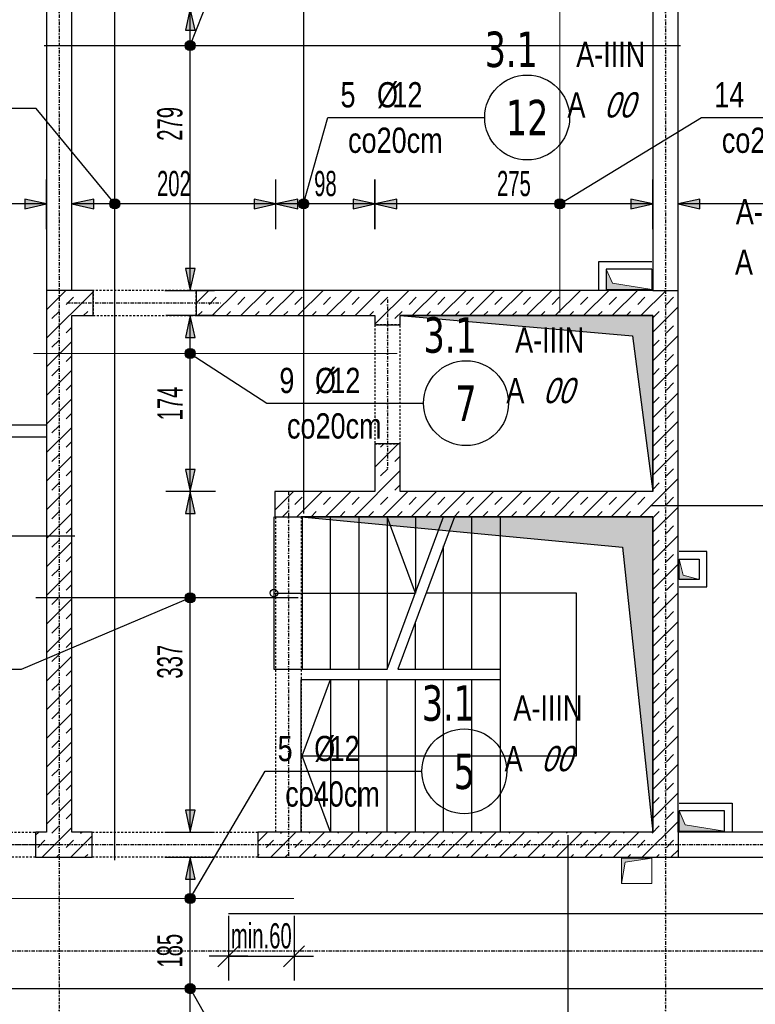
# Model space of a CAD drawing. Header units: millimetres. Extents: x -796 to 5328, y -12126 to -7292.
# Tile 12 of 25: x 572 to 1300, y -9176 to -8202. Entities that reach past the tile are written whole.
import ezdxf
from ezdxf.enums import TextEntityAlignment as Align

# ---------------------------------------------------------------- set-up
doc = ezdxf.new("R2010")
doc.units = ezdxf.units.MM
doc.header["$LTSCALE"] = 10
doc.linetypes.add('MO', pattern=[0.7, 0.35, -0.17, 0.01, -0.17])
doc.linetypes.add('MP', pattern=[0.36, 0.2, -0.16])
for name, color, linetype in [('BA_szr', 1, 'Continuous'), ('BA_wym', 1, 'Continuous'), ('BD_lpm', 1, 'MP'), ('BD_osm', 1, 'MO'), ('BD_wic', 1, 'Continuous'), ('BD_wig', 3, 'Continuous'), ('BZ_odn', 1, 'Continuous'), ('BZ_opi1', 7, 'Continuous'), ('BZ_opi2', 4, 'Continuous'), ('BZ_P_wid', 3, 'Continuous'), ('BZ_wym', 1, 'Continuous')]:
    doc.layers.add(name, color=color, linetype=linetype)
doc.layers.add('BZ_pom', color=6, linetype='Continuous', plot=False)
doc.layers.add('Nowe_A-Przebicia_Nr_pióra__1', color=7, linetype='Continuous', lineweight=13)
doc.layers.add('Nowe_A-Przebicia_Nr_pióra__102', color=7, linetype='Continuous', lineweight=5, true_color=0xcccccc)
doc.styles.add('BIKTBG', font='tahoma.ttf', dxfattribs={"width": 0.85})
doc.styles.add('BIKTS', font='bikromsw.shx', dxfattribs={"width": 0.8})
doc.styles.add('BIKWYM', font='bikromsw.shx', dxfattribs={"width": 0.6})
doc.dimstyles.new('BA_KR_100_cm', dxfattribs={"dimtxt": 25, "dimasz": 1.666667, "dimexe": 24, "dimexo": 0, "dimgap": 0, "dimtad": 0, "dimdec": 1, "dimrnd": 0.5, "dimzin": 9, "dimdsep": 46, "dimtxsty": 'BIKWYM', "dimblk": 'WYM-KR', "dimcen": 0, "dimdle": 20, "dimclrd": 256, "dimclre": 256, "dimclrt": 2, "dimadec": 0, "dimazin": 0, "dimtfac": 0.033333, "dimtdec": 1, "dimtmove": 0, "dimatfit": 3, "dimldrblk": 'WYM-KR', "dimfxl": 25, "dimfxlon": 1, "dimtvp": 0.8, "dimtolj": 1, "dimarcsym": 0})
doc.dimstyles.new('BZ_KP_100_cm', dxfattribs={"dimtxt": 25, "dimasz": 1.666667, "dimexe": 24, "dimexo": 0, "dimgap": 0, "dimtad": 0, "dimdec": 1, "dimrnd": 0.5, "dimzin": 9, "dimdsep": 46, "dimtxsty": 'BIKWYM', "dimblk": 'WYM-KR', "dimblk1": 'WYM-KP', "dimblk2": 'WYM-KP', "dimsah": 1, "dimcen": 0, "dimdle": 20, "dimclrd": 256, "dimclre": 256, "dimclrt": 7, "dimadec": 0, "dimazin": 0, "dimtfac": 0.033333, "dimtdec": 1, "dimtmove": 0, "dimatfit": 3, "dimldrblk": 'WYM-KP', "dimfxl": 1, "dimtvp": 0.8, "dimtolj": 1, "dimarcsym": 0})
doc.dimstyles.new('BZ_KR_100_cm', dxfattribs={"dimtxt": 25, "dimasz": 1.666667, "dimexe": 24, "dimexo": 0, "dimgap": 0, "dimtad": 0, "dimdec": 1, "dimrnd": 0.5, "dimzin": 9, "dimdsep": 46, "dimtxsty": 'BIKWYM', "dimblk": 'WYM-KR', "dimcen": 0, "dimdle": 20, "dimclrd": 256, "dimclre": 256, "dimclrt": 7, "dimadec": 0, "dimazin": 0, "dimtfac": 0.033333, "dimtdec": 1, "dimtmove": 0, "dimatfit": 3, "dimldrblk": 'WYM-KR', "dimfxl": 1, "dimtvp": 0.8, "dimtolj": 1, "dimarcsym": 0})
doc.dimstyles.new('BZ_ST_100_cm', dxfattribs={"dimtxt": 25, "dimasz": 1.666667, "dimexe": 24, "dimexo": 0, "dimgap": 0, "dimtad": 0, "dimdec": 1, "dimrnd": 0.5, "dimdsep": 46, "dimtxsty": 'BIKWYM', "dimblk": 'WYM-ST', "dimcen": 0, "dimdle": 20, "dimclrd": 256, "dimclre": 256, "dimclrt": 7, "dimadec": 0, "dimazin": 0, "dimtfac": 0.033333, "dimtdec": 1, "dimtix": 1, "dimtmove": 2, "dimatfit": 3, "dimldrblk": 'WYM-ST', "dimfxl": 25, "dimfxlon": 1, "dimtvp": 0.8, "dimtolj": 1, "dimtzin": 0, "dimarcsym": 0})
pattern_1 = [(45, (-5540.929, -11516.913), (-14.142136, 14.142136), []), (45, (-5548, -11509.842), (-14.142136, 14.142136), [10, -10])]

# ---------------------------------------------------------------- blocks, each defined once
blk = doc.blocks.new('WYM-KR')
at = {"color": 7, "linetype": 'ByBlock'}
blk.add_line((6.24, 6.24), (-6.24, -6.24), dxfattribs=at)
at = {"linetype": 'ByBlock'}
blk.add_line((11.52, 0), (-11.52, 0), dxfattribs=at)
blk = doc.blocks.new('*D141')
at = {"layer": 'BA_wym', "lineweight": -2}
for p, q in [((-537.48, -8114.57), (-586.48, -8114.57)), ((-562.48, -8116.23), (-562.48, -10159.9)), ((-537.48, -10161.57), (-586.48, -10161.57))]:
    blk.add_line(p, q, dxfattribs=at)
at = {"layer": 'Defpoints', "color": 0}
for p in [(598.52, -8114.57), (-562.48, -10161.57), (-91.48, -10161.57)]:
    blk.add_point(p, dxfattribs=at)
at = {"layer": 'BA_wym', "lineweight": -2, "xscale": 1.666666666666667, "yscale": 1.666666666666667, "zscale": 1.666666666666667}
for p, rotation in [((-562.48, -8114.57), 90), ((-562.48, -10161.57), 270)]:
    blk.add_blockref('WYM-KR', p, dxfattribs=dict(at, rotation=rotation))
at = {"layer": 'BA_wym', "color": 2, "insert": (-582.48, -9138.07), "char_height": 25, "attachment_point": 5, "rotation": 90, "style": 'BIKWYM'}
blk.add_mtext('\\A1;2047', dxfattribs=at)
blk = doc.blocks.new('*D173')
at = {"layer": 'BA_wym', "lineweight": -2}
for p, q in [((-262.48, -7734.56), (-262.48, -7670.56)), ((2684.52, -7734.56), (2684.52, -7670.56)), ((-260.82, -7694.56), (2682.85, -7694.56))]:
    blk.add_line(p, q, dxfattribs=at)
at = {"layer": 'Defpoints', "color": 0}
for p in [(2684.52, -7694.56), (-262.48, -8428.07), (2684.52, -8428.07)]:
    blk.add_point(p, dxfattribs=at)
at = {"layer": 'BA_wym', "lineweight": -2, "xscale": 1.666666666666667, "yscale": 1.666666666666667, "zscale": 1.666666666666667, "rotation": 180}
blk.add_blockref('WYM-KR', (-262.48, -7694.56), dxfattribs=at)
at = {"layer": 'BA_wym', "lineweight": -2, "xscale": 1.666666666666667, "yscale": 1.666666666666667, "zscale": 1.666666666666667}
blk.add_blockref('WYM-KR', (2684.52, -7694.56), dxfattribs=at)
at = {"layer": 'BA_wym', "color": 2, "insert": (1211.02, -7674.56), "char_height": 25, "attachment_point": 5, "style": 'BIKWYM'}
blk.add_mtext('\\A1;2947', dxfattribs=at)
blk = doc.blocks.new('*D179')
at = {"layer": 'BA_wym', "lineweight": -2}
for p, q in [((-262.48, -10527.02), (-262.48, -10591.02)), ((2684.52, -10527.02), (2684.52, -10591.02)), ((-260.82, -10567.02), (2682.85, -10567.02))]:
    blk.add_line(p, q, dxfattribs=at)
at = {"layer": 'Defpoints', "color": 0}
for p in [(-262.48, -9063.07), (2684.52, -9063.07), (2684.52, -10567.02)]:
    blk.add_point(p, dxfattribs=at)
at = {"layer": 'BA_wym', "lineweight": -2, "xscale": 1.666666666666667, "yscale": 1.666666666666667, "zscale": 1.666666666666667, "rotation": 180}
blk.add_blockref('WYM-KR', (-262.48, -10567.02), dxfattribs=at)
at = {"layer": 'BA_wym', "lineweight": -2, "xscale": 1.666666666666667, "yscale": 1.666666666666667, "zscale": 1.666666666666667}
blk.add_blockref('WYM-KR', (2684.52, -10567.02), dxfattribs=at)
at = {"layer": 'BA_wym', "color": 2, "insert": (1211.02, -10547.02), "char_height": 25, "attachment_point": 5, "style": 'BIKWYM'}
blk.add_mtext('\\A1;2947', dxfattribs=at)
blk = doc.blocks.new('WYM-ST')
blk.add_hatch(color=256).paths.add_polyline_path([(-13, 2.88), (0, 0), (-13, -2.88)])
blk.add_lwpolyline([(0, 0), (-13, 2.88), (-13, -2.88), (0, 0)])
blk = doc.blocks.new('*D207')
at = {"layer": 'BA_wym', "lineweight": -2}
for p, q in [((715.63, -9030.57), (764.63, -9030.57)), ((740.63, -9213.9), (740.63, -9032.23)), ((715.63, -9215.57), (764.63, -9215.57))]:
    blk.add_line(p, q, dxfattribs=at)
at = {"layer": 'Defpoints', "color": 0}
for p in [(372.89, -9030.57), (740.63, -9030.57), (372.89, -9215.57)]:
    blk.add_point(p, dxfattribs=at)
at = {"layer": 'BA_wym', "lineweight": -2, "xscale": 1.666666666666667, "yscale": 1.666666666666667, "zscale": 1.666666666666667}
for p, rotation in [((740.63, -9030.57), 90), ((740.63, -9215.57), 270)]:
    blk.add_blockref('WYM-ST', p, dxfattribs=dict(at, rotation=rotation))
at = {"layer": 'BA_wym', "color": 7, "insert": (720.63, -9123.07), "char_height": 25, "attachment_point": 5, "rotation": 90, "style": 'BIKWYM'}
blk.add_mtext('\\A1;185', dxfattribs=at)
blk = doc.blocks.new('WYM-KP')
blk.add_hatch(color=256).paths.add_polyline_path([(3, 0, 1), (-3, 0, 1)])
blk.add_circle((0, 0), 3)
blk = doc.blocks.new('bik_BlkOpPret', base_point=(1524.45, 7050.26))
at = {"layer": 'BZ_opi1', "style": 'BIKTS', "width": 0.6}
for tag, p in [('SZTUK', (1533.83, 7057.76)), ('PRZEDR_FI', (1554.72, 7057.76)), ('PRZEKROJ', (1563.29, 7057.76)), ('PRZEDR_L', (1533.83, 7024.01)), ('DLUGOSC', (1568.65, 7024.01)), ('UWAGA', (1533.83, 6997.76))]:
    blk.add_attdef(tag, p, '', height=18.75, dxfattribs=at)
at = {"layer": 'BZ_opi2', "style": 'BIKTBG', "width": 0.6}
blk.add_attdef('NUMER', text='', height=26.25, dxfattribs=at).set_placement((1620.77, 7050.26), align=Align.MIDDLE_CENTER)
at = {"layer": 'BZ_pom', "width": 0.6}
for tag, p, height, style in [('POZYCJA', (1589.27, 7087.76), 26.25, 'BIKTBG'), ('GATUNEK', (1630.22, 7087.76), 18.75, 'BIKTS'), ('METODA_L', (1639.09, 7050.26), 18.75, 'BIKTS'), ('EURO_KOD', (1663.74, 7050.26), 18.75, 'BIKTS')]:
    blk.add_attdef(tag, p, '', height=height, dxfattribs=dict(at, style=style))
at = {"layer": 'BZ_wym', "width": 0.6}
for tag, p, height, style, flags in [('PRZEDR_NR', (1533.83, 6969.63), 26.25, 'BIKTBG', 1), ('PRZEDR_SZT', (1533.83, 6941.51), 18.75, 'BIKTS', 1), ('TYP_PRETA', (1533.83, 6913.38), 18.75, 'BIKTS', 3), ('EURO_KOD_SEGMENTY', (1567.58, 6885.26), 18.75, 'BIKTS', 3), ('HAK_1', (1533.83, 6857.13), 18.75, 'BIKTS', 3), ('HAK_2', (1533.83, 6829.01), 18.75, 'BIKTS', 3), ('ID', (1533.83, 6800.88), 18.75, 'BIKTS', 3), ('ID_C', (1533.83, 6772.76), 18.75, 'BIKTS', 3), ('b_atr_0', (1533.83, 6744.63), 18.75, 'BIKTS', 3)]:
    blk.add_attdef(tag, p, '', height=height, dxfattribs=dict(at, style=style, flags=flags))
blk = doc.blocks.new('*D209')
at = {"layer": 'BZ_wym', "lineweight": -2}
for p, q in [((778.52, -9088.48), (778.52, -9152.48)), ((843.52, -9088.48), (843.52, -9152.48)), ((776.85, -9128.48), (775.18, -9128.48)), ((778.52, -9128.48), (843.52, -9128.48)), ((845.18, -9128.48), (846.85, -9128.48))]:
    blk.add_line(p, q, dxfattribs=at)
at = {"layer": 'Defpoints', "color": 0}
for p in [(843.52, -9071.39), (778.52, -9086.39), (843.52, -9128.48)]:
    blk.add_point(p, dxfattribs=at)
at = {"layer": 'BZ_wym', "lineweight": -2, "xscale": 1.666666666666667, "yscale": 1.666666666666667, "zscale": 1.666666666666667}
blk.add_blockref('WYM-KR', (778.52, -9128.48), dxfattribs=at)
at = {"layer": 'BZ_wym', "lineweight": -2, "xscale": 1.666666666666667, "yscale": 1.666666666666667, "zscale": 1.666666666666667, "rotation": 180}
blk.add_blockref('WYM-KR', (843.52, -9128.48), dxfattribs=at)
at = {"layer": 'BZ_wym', "color": 7, "insert": (811.02, -9108.48), "char_height": 25, "attachment_point": 5, "style": 'BIKWYM'}
blk.add_mtext('\\A1;min.60', dxfattribs=at)
blk = doc.blocks.new('*D184')
at = {"layer": 'BA_wym', "lineweight": -2}
for p, q in [((765.63, -8668.57), (716.63, -8668.57)), ((740.63, -9003.9), (740.63, -8670.23)), ((715.63, -9005.57), (764.63, -9005.57))]:
    blk.add_line(p, q, dxfattribs=at)
at = {"layer": 'Defpoints', "color": 0}
for p in [(740.63, -8668.57), (824.52, -8668.57), (623.52, -9005.57)]:
    blk.add_point(p, dxfattribs=at)
at = {"layer": 'BA_wym', "lineweight": -2, "xscale": 1.666666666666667, "yscale": 1.666666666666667, "zscale": 1.666666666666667}
for p, rotation in [((740.63, -8668.57), 90), ((740.63, -9005.57), 270)]:
    blk.add_blockref('WYM-ST', p, dxfattribs=dict(at, rotation=rotation))
at = {"layer": 'BA_wym', "color": 7, "insert": (720.63, -8837.07), "char_height": 25, "attachment_point": 5, "rotation": 90, "style": 'BIKWYM'}
blk.add_mtext('\\A1;337', dxfattribs=at)
blk = doc.blocks.new('*D185')
at = {"layer": 'BA_wym', "lineweight": -2}
for p, q in [((765.63, -8494.57), (716.63, -8494.57)), ((740.63, -8666.9), (740.63, -8496.23)), ((765.63, -8668.57), (716.63, -8668.57))]:
    blk.add_line(p, q, dxfattribs=at)
at = {"layer": 'Defpoints', "color": 0}
for p in [(740.63, -8494.57), (798.09, -8494.57), (824.52, -8668.57)]:
    blk.add_point(p, dxfattribs=at)
at = {"layer": 'BA_wym', "lineweight": -2, "xscale": 1.666666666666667, "yscale": 1.666666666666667, "zscale": 1.666666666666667}
for p, rotation in [((740.63, -8494.57), 90), ((740.63, -8668.57), 270)]:
    blk.add_blockref('WYM-ST', p, dxfattribs=dict(at, rotation=rotation))
at = {"layer": 'BA_wym', "color": 7, "insert": (720.63, -8581.57), "char_height": 25, "attachment_point": 5, "rotation": 90, "style": 'BIKWYM'}
blk.add_mtext('\\A1;174', dxfattribs=at)
blk = doc.blocks.new('*D186')
at = {"layer": 'BA_wym', "lineweight": -2}
for p, q in [((715.63, -8190.57), (764.63, -8190.57)), ((740.63, -8467.9), (740.63, -8192.23)), ((715.63, -8469.56), (764.63, -8469.56))]:
    blk.add_line(p, q, dxfattribs=at)
at = {"layer": 'Defpoints', "color": 0}
for p in [(623.52, -8190.57), (740.63, -8190.57), (623.52, -8469.56)]:
    blk.add_point(p, dxfattribs=at)
at = {"layer": 'BA_wym', "lineweight": -2, "xscale": 1.666666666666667, "yscale": 1.666666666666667, "zscale": 1.666666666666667}
for p, rotation in [((740.63, -8190.57), 90), ((740.63, -8469.56), 270)]:
    blk.add_blockref('WYM-ST', p, dxfattribs=dict(at, rotation=rotation))
at = {"layer": 'BA_wym', "color": 7, "insert": (720.63, -8304.83), "char_height": 25, "attachment_point": 5, "rotation": 90, "style": 'BIKWYM'}
blk.add_mtext('\\A1;279', dxfattribs=at)
blk = doc.blocks.new('*D191')
at = {"layer": 'BA_wym', "lineweight": -2}
for p, q in [((448.56, -8409.01), (448.56, -8360.01)), ((598.52, -8409.01), (598.52, -8360.01)), ((596.85, -8384.01), (450.23, -8384.01))]:
    blk.add_line(p, q, dxfattribs=at)
at = {"layer": 'Defpoints', "color": 0}
for p in [(448.56, -8384.01), (448.56, -8911.58), (598.52, -8911.58)]:
    blk.add_point(p, dxfattribs=at)
at = {"layer": 'BA_wym', "lineweight": -2, "xscale": 1.666666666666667, "yscale": 1.666666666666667, "zscale": 1.666666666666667}
for p, rotation in [((448.56, -8384.01), 179.9999992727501), ((598.52, -8384.01), 359.9999992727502)]:
    blk.add_blockref('WYM-ST', p, dxfattribs=dict(at, rotation=rotation))
at = {"layer": 'BA_wym', "color": 7, "insert": (523.54, -8364.01), "char_height": 25, "attachment_point": 5, "rotation": 360, "style": 'BIKWYM'}
blk.add_mtext('\\A1;150', dxfattribs=at)
blk = doc.blocks.new('*D192')
at = {"layer": 'BA_wym', "lineweight": -2}
for p, q in [((623.52, -8409.01), (623.52, -8360.01)), ((825.52, -8409.01), (825.52, -8360.01)), ((823.85, -8384.01), (625.18, -8384.01))]:
    blk.add_line(p, q, dxfattribs=at)
at = {"layer": 'Defpoints', "color": 0}
for p in [(623.52, -8384.01), (825.52, -8693.57), (623.52, -9005.57)]:
    blk.add_point(p, dxfattribs=at)
at = {"layer": 'BA_wym', "lineweight": -2, "xscale": 1.666666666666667, "yscale": 1.666666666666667, "zscale": 1.666666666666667}
for p, rotation in [((623.52, -8384.01), 179.9999992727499), ((825.52, -8384.01), 359.99999927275)]:
    blk.add_blockref('WYM-ST', p, dxfattribs=dict(at, rotation=rotation))
at = {"layer": 'BA_wym', "color": 7, "insert": (724.52, -8364.01), "char_height": 25, "attachment_point": 5, "rotation": 360, "style": 'BIKWYM'}
blk.add_mtext('\\A1;202', dxfattribs=at)
blk = doc.blocks.new('*D193')
at = {"layer": 'BA_wym', "lineweight": -2}
for p, q in [((923.57, -8409.01), (923.57, -8360.01)), ((1198.52, -8409.01), (1198.52, -8360.01)), ((1196.85, -8384.01), (925.23, -8384.01))]:
    blk.add_line(p, q, dxfattribs=at)
at = {"layer": 'Defpoints', "color": 0}
for p in [(923.57, -8384.01), (1198.52, -8469.57), (923.57, -8494.57)]:
    blk.add_point(p, dxfattribs=at)
at = {"layer": 'BA_wym', "lineweight": -2, "xscale": 1.666666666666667, "yscale": 1.666666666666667, "zscale": 1.666666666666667}
for p, rotation in [((923.57, -8384.01), 179.9999992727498), ((1198.52, -8384.01), 359.9999992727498)]:
    blk.add_blockref('WYM-ST', p, dxfattribs=dict(at, rotation=rotation))
at = {"layer": 'BA_wym', "color": 7, "insert": (1061.04, -8364.01), "char_height": 25, "attachment_point": 5, "rotation": 360, "style": 'BIKWYM'}
blk.add_mtext('\\A1;275', dxfattribs=at)
blk = doc.blocks.new('*D194')
at = {"layer": 'BA_wym', "lineweight": -2}
for p, q in [((1223.52, -8409.01), (1223.52, -8360.01)), ((1973.52, -8409.01), (1973.52, -8360.01)), ((1971.85, -8384.01), (1225.18, -8384.01))]:
    blk.add_line(p, q, dxfattribs=at)
at = {"layer": 'Defpoints', "color": 0}
for p in [(1223.52, -8384.01), (1223.52, -9010.99), (1973.52, -9010.99)]:
    blk.add_point(p, dxfattribs=at)
at = {"layer": 'BA_wym', "lineweight": -2, "xscale": 1.666666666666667, "yscale": 1.666666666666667, "zscale": 1.666666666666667}
for p, rotation in [((1223.52, -8384.01), 179.99999927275), ((1973.52, -8384.01), 359.99999927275)]:
    blk.add_blockref('WYM-ST', p, dxfattribs=dict(at, rotation=rotation))
at = {"layer": 'BA_wym', "color": 7, "insert": (1598.52, -8364.01), "char_height": 25, "attachment_point": 5, "rotation": 360, "style": 'BIKWYM'}
blk.add_mtext('\\A1;750', dxfattribs=at)
blk = doc.blocks.new('*D212')
at = {"layer": 'BA_wym', "lineweight": -2}
for p, q in [((825.52, -8409.01), (825.52, -8360.01)), ((923.48, -8409.01), (923.48, -8360.01)), ((921.81, -8384.01), (827.18, -8384.01))]:
    blk.add_line(p, q, dxfattribs=at)
at = {"layer": 'Defpoints', "color": 0}
for p in [(825.52, -8384.01), (923.48, -8668.57), (825.52, -8693.57)]:
    blk.add_point(p, dxfattribs=at)
at = {"layer": 'BA_wym', "lineweight": -2, "xscale": 1.666666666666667, "yscale": 1.666666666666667, "zscale": 1.666666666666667}
for p, rotation in [((825.52, -8384.01), 179.9999992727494), ((923.48, -8384.01), 359.9999992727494)]:
    blk.add_blockref('WYM-ST', p, dxfattribs=dict(at, rotation=rotation))
at = {"layer": 'BA_wym', "color": 7, "insert": (874.5, -8364.01), "char_height": 25, "attachment_point": 5, "rotation": 360, "style": 'BIKWYM'}
blk.add_mtext('\\A1;98', dxfattribs=at)

msp = doc.modelspace()

# ---------------------------------------------------------------- hatches: boundary and pattern name
at = {"layer": 'BA_szr'}
h = msp.add_hatch(dxfattribs=at)
h.set_pattern_fill('BIK_ZELBET', color=256, scale=100, angle=45, pattern_type=2)
h.set_pattern_definition(pattern_1)
h.paths.add_polyline_path([(598.52, -9005.57), (598.52, -9030.57), (643.52, -9030.57), (643.52, -9005.57), (623.52, -9005.57), (623.52, -8494.56), (644.52, -8494.57), (644.52, -8469.57), (623.52, -8469.56), (598.52, -8469.56)])
h = msp.add_hatch(dxfattribs=at)
h.set_pattern_fill('BIK_ZELBET', color=256, scale=100, angle=45, pattern_type=2)
h.set_pattern_definition(pattern_1)
h.paths.add_polyline_path([(746.52, -8494.56), (923.52, -8494.57), (923.52, -8503.56), (948.52, -8503.56), (948.52, -8494.57), (1198.52, -8494.57), (1198.52, -8668.57), (948.52, -8668.57), (948.52, -8621.56), (923.52, -8621.56), (923.48, -8668.57), (824.52, -8668.57), (824.52, -8693.57), (1198.52, -8693.57), (1198.52, -9005.57), (807.52, -9005.57), (807.52, -9030.57), (1223.52, -9030.57), (1223.52, -9005.57), (1223.52, -8469.57), (1198.52, -8469.57), (746.52, -8469.56)])
h = msp.add_hatch(dxfattribs=at)
h.set_pattern_fill('BIK_ZELBET', color=256, scale=100, angle=45, pattern_type=2)
h.set_pattern_definition([(45, (-5540.929, -11516.913), (-14.142136, 14.142136), []), (45, (-5548, -11509.842), (-14.142136, 14.142136), [10, -10])])
h.paths.add_polyline_path([(587.56, -9030.57), (598.52, -9030.57), (598.52, -9005.57), (587.56, -9005.57)])
at = {"layer": 'BD_wic'}
h = msp.add_hatch(color=9, dxfattribs=at)
h.dxf.hatch_style = 1
h.paths.add_polyline_path([(948.52, -8494.56), (1178.52, -8514.57), (1198.52, -8668.57), (1198.52, -8494.56)])
h = msp.add_hatch(color=9, dxfattribs=at)
h.dxf.hatch_style = 1
h.paths.add_polyline_path([(850.52, -8693.57), (1168.52, -8723.57), (1198.52, -9005.57), (1198.52, -8693.57)])
at = {"layer": 'Nowe_A-Przebicia_Nr_pióra__102', "linetype": 'Continuous', "lineweight": 5, "true_color": 0xcccccc}
for points in [[(1197.52, -8468.57), (1152.52, -8468.57), (1152.52, -8448.57), (1158.58, -8462.5)], [(1244.52, -8755.57), (1224.52, -8755.57), (1224.52, -8735.57), (1228.56, -8751.53)], [(1269.52, -9004.57), (1224.52, -9004.57), (1224.52, -8984.57), (1230.58, -8998.5)], [(1197.52, -9031.57), (1167.52, -9031.57), (1167.52, -9056.57), (1171.18, -9035.57)]]:
    msp.add_hatch(color=254, dxfattribs=at).paths.add_polyline_path(points)

# ---------------------------------------------------------------- linework, layer by layer
at = {"layer": 'BD_lpm'}
for points in [[(644.52, -8494.57), (746.52, -8494.57), (746.52, -8469.56), (644.52, -8469.56)], [(923.52, -8621.56), (948.52, -8621.56), (948.52, -8503.56), (923.52, -8503.56)], [(587.56, -9030.57), (487.56, -9030.57), (487.56, -9005.57), (587.56, -9005.57)], [(807.52, -9030.57), (643.52, -9030.57), (643.52, -9005.57), (807.52, -9005.57)]]:
    msp.add_lwpolyline(points, close=True, dxfattribs=at)
msp.add_lwpolyline([(850.52, -8693.57), (850.52, -9005.57), (825.52, -9005.57), (825.52, -8693.57), (850.52, -8693.57)], dxfattribs=at)
at = {"layer": 'BD_osm', "color": 5}
for p, q in [((618.52, -8482.06), (771.52, -8482.06)), ((936.02, -8478.56), (936.02, -8646.56)), ((838.02, -8668.57), (838.02, -9030.57)), ((462.56, -9018.07), (612.56, -9018.07)), ((618.52, -9018.07), (832.52, -9018.07))]:
    msp.add_line(p, q, dxfattribs=at)
at = {"layer": 'BD_osm'}
for points in [[(611.02, -7594.56), (611.02, -10667.02)], [(1211.02, -7594.56), (1211.02, -10667.02)], [(-662.48, -9018.07), (3084.52, -9018.07)], [(-662.48, -9123.07), (3084.52, -9123.07)]]:
    msp.add_lwpolyline(points, dxfattribs=at)
at = {"layer": 'BD_wic', "color": 8}
for points in [[(1145.02, -8469.57), (1145.02, -8441.07), (1197.52, -8441.07)], [(1197.52, -8448.57), (1152.52, -8448.57), (1152.52, -8469.57)], [(598.52, -8603.07), (326.52, -8603.07), (326.52, -8531.07), (315.02, -8531.07), (315.02, -8665.57), (326.52, -8665.57), (326.52, -8614.57), (598.52, -8614.57)], [(1224.52, -8763.07), (1252.02, -8763.07), (1252.02, -8728.07), (1224.52, -8728.07)], [(1224.52, -8735.57), (1244.52, -8735.57), (1244.52, -8755.57), (1224.52, -8755.57)], [(1224.52, -8977.07), (1277.02, -8977.07), (1277.02, -9004.57)], [(1269.52, -9004.57), (1269.52, -8984.57), (1224.52, -8984.57)]]:
    msp.add_lwpolyline(points, dxfattribs=at)
at = {"layer": 'BD_wic'}
for points in [[(948.52, -8494.56), (1178.52, -8514.57), (1198.52, -8668.57), (1198.52, -8494.56), (948.52, -8494.56)], [(823.52, -8693.57), (823.52, -8844.57), (935.52, -8844.57), (991.52, -8693.57)], [(823.52, -8769.07), (963.52, -8769.07), (935.52, -8693.57), (935.52, -8844.57)], [(850.52, -8693.57), (1168.52, -8723.57), (1198.52, -9005.57), (1198.52, -8693.57), (850.52, -8693.57)], [(851.52, -8693.57), (851.52, -8844.57)], [(879.52, -8844.57), (879.52, -8693.57)], [(907.52, -8693.57), (907.52, -8844.57)], [(1002.18, -8693.57), (946.18, -8844.57), (1047.52, -8844.57)], [(963.52, -8693.57), (963.52, -8769.07)], [(1019.52, -8844.57), (1019.52, -8693.57)], [(1047.52, -8693.57), (1047.52, -9005.57)], [(991.52, -8844.57), (991.52, -8722.32)], [(851.52, -8930.07), (879.52, -8854.57), (879.52, -9005.57), (851.52, -8930.07), (1123.02, -8930.07), (1123.02, -8769.07), (974.18, -8769.07)], [(963.52, -8844.57), (963.52, -8797.82)], [(850.52, -9005.57), (850.52, -8854.57), (1047.52, -8854.57)], [(907.52, -9005.57), (907.52, -8854.57)], [(935.52, -9005.57), (935.52, -8854.57)], [(963.52, -9005.57), (963.52, -8854.57)], [(991.52, -9005.57), (991.52, -8854.57)], [(1019.52, -9005.57), (1019.52, -8854.57)]]:
    msp.add_lwpolyline(points, dxfattribs=at)
msp.add_circle((823.52, -8769.07), 3.75, dxfattribs=at)
at = {"layer": 'BD_wig'}
for points in [[(688.02, -8190.57), (688.02, -8165.57), (623.52, -8165.57), (623.52, -8114.57), (598.52, -8114.57), (598.52, -8165.57), (551.02, -8165.57), (551.02, -8190.57), (598.52, -8190.57), (598.52, -9005.57), (587.56, -9005.57), (587.56, -9030.57), (643.52, -9030.57), (643.52, -9005.57), (623.52, -9005.57), (623.52, -8494.56), (644.52, -8494.57), (644.52, -8469.57), (623.52, -8469.56), (623.52, -8190.57), (688.02, -8190.57)], [(1198.52, -8190.57), (1198.52, -8469.57), (746.52, -8469.56), (746.52, -8494.56), (923.52, -8494.57), (923.52, -8503.56), (948.52, -8503.56), (948.52, -8494.57), (1198.52, -8494.57), (1198.52, -8668.57), (948.52, -8668.57), (948.52, -8621.56), (923.52, -8621.56), (923.48, -8668.57), (824.52, -8668.57), (824.52, -8693.57), (1198.52, -8693.57), (1198.52, -9005.57), (807.52, -9005.57), (807.52, -9030.57), (1460.02, -9030.57)], [(1460.02, -9005.57), (1223.52, -9005.57), (1223.52, -8190.57)], [(623.52, -8469.56), (598.52, -8469.56)], [(1198.52, -8469.57), (1223.52, -8469.57)], [(1223.52, -9005.57), (1223.52, -9030.57)]]:
    msp.add_lwpolyline(points, dxfattribs=at)
at = {"layer": 'BZ_odn'}
for centre in [(1074.13, -8298.53), (1013.66, -8581.22), (1011.93, -8945.45)]:
    msp.add_circle(centre, 42, dxfattribs=at)
at = {"layer": 'BZ_P_wid', "const_width": 1.2}
for points in [[(665.97, -9033.57), (665.97, -8168.57)], [(852.94, -8690.57), (852.94, -8168.57)], [(1106.48, -8491.57), (1106.48, -8168.57)], [(596.02, -8227.38), (1226.02, -8227.38)], [(585.52, -8532.03), (945.52, -8532.03)], [(1196.02, -8682.56), (1826.02, -8682.56)], [(-88.48, -8712.56), (626.52, -8712.56)], [(587.52, -8773.77), (847.52, -8773.77)], [(1114.63, -9008.57), (1114.63, -9987.57)], [(843.52, -9071.39), (443.52, -9071.39)], [(1978.52, -9086.39), (778.52, -9086.39)], [(443.52, -9160.55), (1643.52, -9160.55)]]:
    msp.add_lwpolyline(points, dxfattribs=at)
at = {"layer": 'Nowe_A-Przebicia_Nr_pióra__1', "color": 7, "linetype": 'Continuous', "lineweight": 13}
for p, q in [((1158.58, -8462.5), (1152.52, -8448.57)), ((1152.52, -8448.57), (1197.52, -8448.57)), ((1152.52, -8468.57), (1152.52, -8448.57)), ((1197.52, -8448.57), (1197.52, -8468.57)), ((1197.52, -8468.57), (1158.58, -8462.5)), ((1197.52, -8468.57), (1152.52, -8468.57)), ((1228.56, -8751.53), (1224.52, -8735.57)), ((1224.52, -8735.57), (1244.52, -8735.57)), ((1224.52, -8755.57), (1224.52, -8735.57)), ((1244.52, -8735.57), (1244.52, -8755.57)), ((1244.52, -8755.57), (1224.52, -8755.57)), ((1244.52, -8755.57), (1228.56, -8751.53)), ((1230.58, -8998.5), (1224.52, -8984.57)), ((1224.52, -8984.57), (1269.52, -8984.57)), ((1224.52, -9004.57), (1224.52, -8984.57)), ((1269.52, -8984.57), (1269.52, -9004.57)), ((1269.52, -9004.57), (1230.58, -8998.5)), ((1269.52, -9004.57), (1224.52, -9004.57))]:
    msp.add_line(p, q, dxfattribs=at)
msp.add_lwpolyline([(1197.52, -9031.57), (1171.18, -9035.57), (1167.52, -9056.57)], dxfattribs=at)
msp.add_lwpolyline([(1167.52, -9056.57), (1197.52, -9056.57), (1197.52, -9031.57), (1167.52, -9031.57)], close=True, dxfattribs=at)

# ---------------------------------------------------------------- block references
ref = msp.add_blockref('bik_BlkOpPret', (876.89, -8298.53))
ref.add_attrib('NUMER', '12', dxfattribs={"layer": 'BZ_opi2', "height": 35, "style": 'BIKTBG', "width": 0.8}).set_placement((1074.13, -8298.53), align=Align.MIDDLE_CENTER)
ref.add_attrib('POZYCJA', '3.1', (1032.13, -8248.53), dxfattribs={"layer": 'BZ_pom', "height": 35, "style": 'BIKTBG', "width": 0.8})
ref.add_attrib('SZTUK', '5', (889.39, -8288.53), dxfattribs={"layer": 'BZ_opi1', "height": 25, "style": 'BIKTS', "width": 0.8})
ref.add_attrib('GATUNEK', 'A-IIIN', (1122.71, -8248.53), dxfattribs={"layer": 'BZ_pom', "height": 25, "style": 'BIKTS', "width": 0.8})
ref.add_attrib('PRZEKROJ', '12', (940.82, -8288.53), dxfattribs={"layer": 'BZ_opi1', "height": 25, "style": 'BIKTS', "width": 0.8})
ref.add_attrib('UWAGA', 'co20cm', (896.89, -8333.53), dxfattribs={"layer": 'BZ_opi1', "height": 25, "style": 'BIKTS', "width": 0.8})
ref.add_attrib('METODA_L', 'A', (1114.03, -8298.53), dxfattribs={"layer": 'BZ_pom', "height": 25, "style": 'BIKTS', "width": 0.8})
ref.add_attrib('PRZEDR_FI', '%%c', (925.58, -8288.53), dxfattribs={"layer": 'BZ_opi1', "height": 25, "style": 'BIKTS', "width": 0.8})
ref.add_attrib('EURO_KOD', '00', (1150.23, -8298.53), dxfattribs={"layer": 'BZ_pom', "height": 25, "style": 'BIKTS', "oblique": 18, "width": 0.8})
ref = msp.add_blockref('bik_BlkOpPret', (1246.83, -8298.53))
ref.add_attrib('NUMER', '13', dxfattribs={"layer": 'BZ_opi2', "height": 35, "style": 'BIKTBG', "width": 0.8}).set_placement((1444.06, -8298.53), align=Align.MIDDLE_CENTER)
ref.add_attrib('POZYCJA', '3.1', (1402.06, -8248.53), dxfattribs={"layer": 'BZ_pom', "height": 35, "style": 'BIKTBG', "width": 0.8})
ref.add_attrib('SZTUK', '14', (1259.33, -8288.53), dxfattribs={"layer": 'BZ_opi1', "height": 25, "style": 'BIKTS', "width": 0.8})
ref.add_attrib('GATUNEK', 'A-IIIN', (1492.65, -8248.53), dxfattribs={"layer": 'BZ_pom', "height": 25, "style": 'BIKTS', "width": 0.8})
ref.add_attrib('PRZEKROJ', '12', (1329.8, -8288.53), dxfattribs={"layer": 'BZ_opi1', "height": 25, "style": 'BIKTS', "width": 0.8})
ref.add_attrib('UWAGA', 'co20cm', (1266.83, -8333.53), dxfattribs={"layer": 'BZ_opi1', "height": 25, "style": 'BIKTS', "width": 0.8})
ref.add_attrib('METODA_L', 'A', (1483.97, -8298.53), dxfattribs={"layer": 'BZ_pom', "height": 25, "style": 'BIKTS', "width": 0.8})
ref.add_attrib('PRZEDR_FI', '%%c', (1314.56, -8288.53), dxfattribs={"layer": 'BZ_opi1', "height": 25, "style": 'BIKTS', "width": 0.8})
ref.add_attrib('EURO_KOD', '00', (1520.16, -8298.53), dxfattribs={"layer": 'BZ_pom', "height": 25, "style": 'BIKTS', "oblique": 18, "width": 0.8})
ref = msp.add_blockref('bik_BlkOpPret', (1608.42, -8454.19), dxfattribs=dict(rotation=7.271689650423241e-07))
ref.add_attrib('NUMER', '11', dxfattribs={"layer": 'BZ_opi2', "height": 35, "rotation": 0, "style": 'BIKTBG', "width": 0.8}).set_placement((1411.18, -8454.19), align=Align.MIDDLE_CENTER)
ref.add_attrib('POZYCJA', '3.1', (1453.18, -8404.19), dxfattribs={"layer": 'BZ_pom', "height": 35, "rotation": 0, "style": 'BIKTBG', "width": 0.8})
ref.add_attrib('SZTUK', '38', (1473.18, -8444.19), dxfattribs={"layer": 'BZ_opi1', "height": 25, "rotation": 0, "style": 'BIKTS', "width": 0.8})
ref.add_attrib('GATUNEK', 'A-IIIN', (1280.69, -8404.19), dxfattribs={"layer": 'BZ_pom', "height": 25, "rotation": 0, "style": 'BIKTS', "width": 0.8})
ref.add_attrib('PRZEKROJ', '12', (1543.66, -8444.19), dxfattribs={"layer": 'BZ_opi1', "height": 25, "rotation": 0, "style": 'BIKTS', "width": 0.8})
ref.add_attrib('UWAGA', 'co20cm', (1473.18, -8489.19), dxfattribs={"layer": 'BZ_opi1', "height": 25, "rotation": 0, "style": 'BIKTS', "width": 0.8})
ref.add_attrib('METODA_L', 'A', (1279.85, -8454.19), dxfattribs={"layer": 'BZ_pom', "height": 25, "rotation": 0, "style": 'BIKTS', "width": 0.8})
ref.add_attrib('PRZEDR_FI', '%%c', (1528.42, -8444.19), dxfattribs={"layer": 'BZ_opi1', "height": 25, "rotation": 0, "style": 'BIKTS', "width": 0.8})
ref.add_attrib('EURO_KOD', '00', (1316.04, -8454.19), dxfattribs={"layer": 'BZ_pom', "height": 25, "rotation": 0, "style": 'BIKTS', "oblique": 18, "width": 0.8})
ref = msp.add_blockref('bik_BlkOpPret', (816.43, -8581.22))
ref.add_attrib('NUMER', '7', dxfattribs={"layer": 'BZ_opi2', "height": 35, "style": 'BIKTBG', "width": 0.8}).set_placement((1013.66, -8581.22), align=Align.MIDDLE_CENTER)
ref.add_attrib('POZYCJA', '3.1', (971.66, -8531.22), dxfattribs={"layer": 'BZ_pom', "height": 35, "style": 'BIKTBG', "width": 0.8})
ref.add_attrib('SZTUK', '9', (828.93, -8571.22), dxfattribs={"layer": 'BZ_opi1', "height": 25, "style": 'BIKTS', "width": 0.8})
ref.add_attrib('GATUNEK', 'A-IIIN', (1062.25, -8531.22), dxfattribs={"layer": 'BZ_pom', "height": 25, "style": 'BIKTS', "width": 0.8})
ref.add_attrib('PRZEKROJ', '12', (879.4, -8571.22), dxfattribs={"layer": 'BZ_opi1', "height": 25, "style": 'BIKTS', "width": 0.8})
ref.add_attrib('UWAGA', 'co20cm', (836.43, -8616.22), dxfattribs={"layer": 'BZ_opi1', "height": 25, "style": 'BIKTS', "width": 0.8})
ref.add_attrib('METODA_L', 'A', (1053.57, -8581.22), dxfattribs={"layer": 'BZ_pom', "height": 25, "style": 'BIKTS', "width": 0.8})
ref.add_attrib('PRZEDR_FI', '%%c', (864.16, -8571.22), dxfattribs={"layer": 'BZ_opi1', "height": 25, "style": 'BIKTS', "width": 0.8})
ref.add_attrib('EURO_KOD', '00', (1089.76, -8581.22), dxfattribs={"layer": 'BZ_pom', "height": 25, "style": 'BIKTS', "oblique": 18, "width": 0.8})
ref = msp.add_blockref('bik_BlkOpPret', (814.69, -8945.45))
ref.add_attrib('NUMER', '5', dxfattribs={"layer": 'BZ_opi2', "height": 35, "style": 'BIKTBG', "width": 0.8}).set_placement((1011.93, -8945.45), align=Align.MIDDLE_CENTER)
ref.add_attrib('POZYCJA', '3.1', (969.93, -8895.45), dxfattribs={"layer": 'BZ_pom', "height": 35, "style": 'BIKTBG', "width": 0.8})
ref.add_attrib('SZTUK', '5', (827.19, -8935.45), dxfattribs={"layer": 'BZ_opi1', "height": 25, "style": 'BIKTS', "width": 0.8})
ref.add_attrib('GATUNEK', 'A-IIIN', (1060.51, -8895.45), dxfattribs={"layer": 'BZ_pom', "height": 25, "style": 'BIKTS', "width": 0.8})
ref.add_attrib('PRZEKROJ', '12', (878.62, -8935.45), dxfattribs={"layer": 'BZ_opi1', "height": 25, "style": 'BIKTS', "width": 0.8})
ref.add_attrib('UWAGA', 'co40cm', (834.69, -8980.45), dxfattribs={"layer": 'BZ_opi1', "height": 25, "style": 'BIKTS', "width": 0.8})
ref.add_attrib('METODA_L', 'A', (1051.83, -8945.45), dxfattribs={"layer": 'BZ_pom', "height": 25, "style": 'BIKTS', "width": 0.8})
ref.add_attrib('PRZEDR_FI', '%%c', (863.38, -8935.45), dxfattribs={"layer": 'BZ_opi1', "height": 25, "style": 'BIKTS', "width": 0.8})
ref.add_attrib('EURO_KOD', '00', (1088.02, -8945.45), dxfattribs={"layer": 'BZ_pom', "height": 25, "style": 'BIKTS', "oblique": 18, "width": 0.8})

# ---------------------------------------------------------------- dimensions: what is measured, and where the dimension line sits
at = {"layer": 'BA_wym'}
for base, p1, p2, picture, middle in [((2684.52, -7694.56), (-262.48, -8428.07), (2684.52, -8428.07), '*D173', (1211.02, -7674.56)), ((2684.52, -10567.02), (-262.48, -9063.07), (2684.52, -9063.07), '*D179', (1211.02, -10547.02))]:
    dim = msp.add_linear_dim(base=base, p1=p1, p2=p2, dimstyle='BA_KR_100_cm', override={"dimatfit": 1, "dimfxl": 40}, dxfattribs=at)
    dim.commit()
    dim.dimension.update_dxf_attribs({"geometry": picture, "text_midpoint": middle})
for base, p1, p2, angle, dimstyle, override, picture, middle in [((-562.48, -10161.57), (598.52, -8114.57), (-91.48, -10161.57), 90, 'BA_KR_100_cm', {"dimatfit": 1}, '*D141', (-582.48, -9138.07)), ((448.56, -8384.01), (598.52, -8911.58), (448.56, -8911.58), 360, 'BZ_ST_100_cm', {"dimrnd": 1, "dimblk": 'WYM-ST'}, '*D191', (523.54, -8364.01)), ((623.52, -8384.01), (825.52, -8693.57), (623.52, -9005.57), 360, 'BZ_ST_100_cm', {"dimrnd": 1, "dimblk": 'WYM-ST'}, '*D192', (724.52, -8364.01)), ((825.52, -8384.01), (923.48, -8668.57), (825.52, -8693.57), 360, 'BZ_ST_100_cm', {"dimrnd": 1, "dimblk": 'WYM-ST'}, '*D212', (874.5, -8364.01)), ((923.5652, -8384.0146), (1198.5184, -8469.5654), (923.5652, -8494.5654), 360, 'BZ_ST_100_cm', {"dimrnd": 1, "dimblk": 'WYM-ST'}, '*D193', (1061.0418, -8364.0146)), ((1223.52, -8384.01), (1973.52, -9010.99), (1223.52, -9010.99), 360, 'BZ_ST_100_cm', {"dimrnd": 1, "dimblk": 'WYM-ST'}, '*D194', (1598.52, -8364.01)), ((740.63, -8494.57), (824.52, -8668.57), (798.09, -8494.57), 90, 'BZ_ST_100_cm', {"dimrnd": 1, "dimblk": 'WYM-ST'}, '*D185', (720.63, -8581.57)), ((740.63, -8668.57), (623.52, -9005.57), (824.52, -8668.57), 90, 'BZ_ST_100_cm', {"dimrnd": 1, "dimblk": 'WYM-ST'}, '*D184', (720.63, -8837.07)), ((740.63, -9030.57), (372.89, -9215.57), (372.89, -9030.57), 90, 'BZ_ST_100_cm', {"dimrnd": 1, "dimblk": 'WYM-ST'}, '*D207', (720.63, -9123.07))]:
    dim = msp.add_linear_dim(base=base, p1=p1, p2=p2, angle=angle, dimstyle=dimstyle, override=override, dxfattribs=at)
    dim.commit()
    dim.dimension.update_dxf_attribs({"geometry": picture, "text_midpoint": middle})
dim = msp.add_linear_dim(base=(740.63, -8190.57), p1=(623.52, -8469.56), p2=(623.52, -8190.57), angle=90, dimstyle='BZ_ST_100_cm', override={"dimrnd": 1, "dimblk": 'WYM-ST'}, dxfattribs=at)
dim.commit()
dim.dimension.update_dxf_attribs({"geometry": '*D186', "text_midpoint": (720.63, -8304.83), "dimtype": 160})
at = {"layer": 'BZ_wym'}
dim = msp.add_linear_dim(base=(843.52, -9128.48), p1=(778.52, -9086.39), p2=(843.52, -9071.39), text='min.60', dimstyle='BZ_KR_100_cm', override={"dimtxsty": 'BIKWYM', "dimatfit": 1, "dimfxl": 40, "dimfxlon": 1}, dxfattribs=at)
dim.commit()
dim.dimension.update_dxf_attribs({"geometry": '*D209', "text_midpoint": (811.02, -9128.48), "dimtype": 160})

# ---------------------------------------------------------------- leaders
at = {"layer": 'BZ_odn'}
for points in [[(740.63, -8227.38), (792.53, -8095.26), (947.77, -8095.26)], [(665.97, -8384.01), (588.18, -8289.6), (432.94, -8289.6)], [(852.94, -8384.01), (876.89, -8298.53), (1032.13, -8298.53)], [(1106.48, -8384.01), (1246.83, -8298.53), (1402.06, -8298.53)], [(740.63, -8532.03), (816.43, -8581.22), (971.66, -8581.22)], [(740.63, -8773.77), (573.35, -8844.91), (418.11, -8844.91)], [(740.63, -9071.39), (814.69, -8945.45), (969.93, -8945.45)], [(740.63, -9160.55), (823.95, -9306.97), (979.19, -9306.97)]]:
    msp.add_leader(points, dimstyle='BZ_KP_100_cm', dxfattribs=at)

doc.saveas('drawing.dxf')
